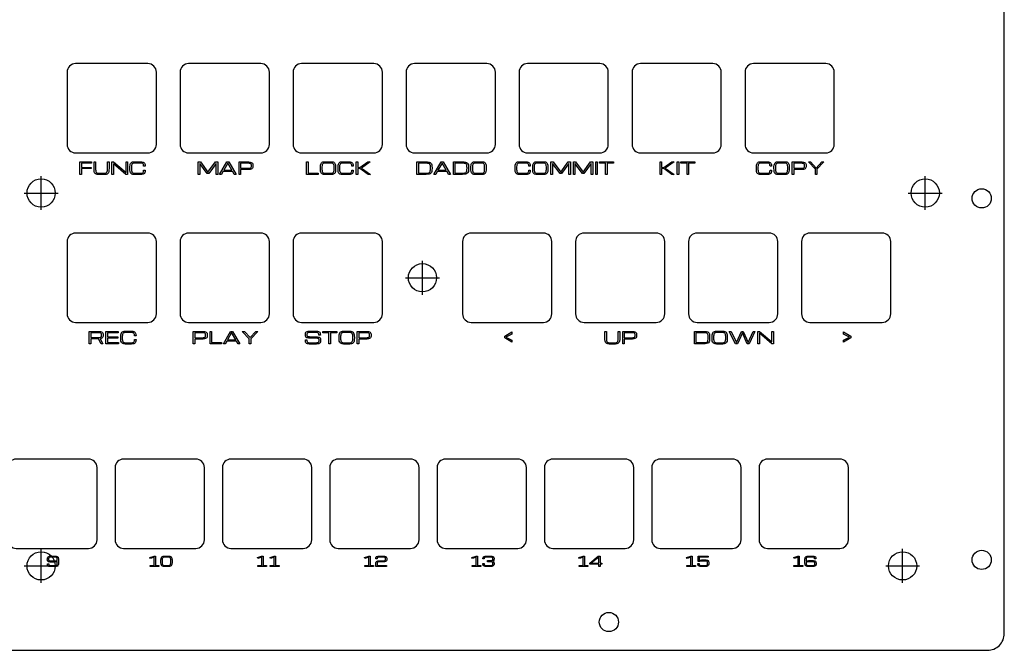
# Model space of a CAD drawing. Header units: millimetres. Extents: x 0 to 356, y 0 to 232.
# Tile 2 of 3: x 182 to 356, y 0 to 112. Entities that reach past the tile are written whole.
import ezdxf

# ---------------------------------------------------------------- set-up
doc = ezdxf.new("R2010")
doc.units = ezdxf.units.MM
for name, color, linetype in [('INCISIONE', 5, 'Continuous'), ('PRIGIONIERI_M3', 3, 'Continuous'), ('SVASATI', 6, 'Continuous'), ('TAGLIO', 1, 'Continuous')]:
    doc.layers.add(name, color=color, linetype=linetype)

msp = doc.modelspace()

# ---------------------------------------------------------------- linework, layer by layer
at = {"layer": 'INCISIONE'}
for points in [[(192.36, 84.25), (192.36, 86.45), (194.43, 86.45), (194.43, 86.22), (192.64, 86.22), (192.64, 85.49), (194.35, 85.49), (194.35, 85.26), (192.64, 85.26), (192.64, 84.25), (192.36, 84.25)], [(195.93, 84.2), (195.63, 84.21), (195.4, 84.25), (195.21, 84.31), (195.07, 84.41), (194.97, 84.55), (194.91, 84.75), (194.88, 85), (194.86, 85.32), (194.86, 86.45), (195.14, 86.45), (195.14, 85.32), (195.14, 85.1), (195.16, 84.92), (195.18, 84.77), (195.22, 84.66), (195.28, 84.58), (195.36, 84.52), (195.46, 84.48), (195.58, 84.45), (195.74, 84.44), (195.93, 84.44), (196.45, 84.44), (196.64, 84.44), (196.79, 84.45), (196.92, 84.48), (197.02, 84.52), (197.1, 84.58), (197.15, 84.66), (197.19, 84.77), (197.22, 84.92), (197.23, 85.1), (197.24, 85.32), (197.24, 86.45), (197.51, 86.45), (197.51, 85.32), (197.5, 85), (197.46, 84.75), (197.4, 84.55), (197.3, 84.41), (197.16, 84.31), (196.98, 84.25), (196.74, 84.21), (196.45, 84.2), (195.93, 84.2)], [(198.02, 84.25), (198.02, 86.45), (198.31, 86.45), (200.52, 84.59), (200.52, 84.59), (200.52, 86.45), (200.79, 86.45), (200.79, 84.25), (200.51, 84.25), (198.3, 86.12), (198.3, 86.12), (198.3, 84.25), (198.02, 84.25)], [(201.21, 85.32), (201.21, 85.38), (201.22, 85.65), (201.24, 85.87), (201.28, 86.05), (201.34, 86.19), (201.42, 86.3), (201.53, 86.38), (201.67, 86.44), (201.84, 86.47), (202.04, 86.49), (202.28, 86.49), (202.85, 86.49), (203.13, 86.49), (203.35, 86.47), (203.53, 86.42), (203.68, 86.36), (203.79, 86.25), (203.86, 86.11), (203.9, 85.93), (203.91, 85.69), (203.64, 85.69), (203.63, 85.88), (203.6, 86.01), (203.55, 86.11), (203.48, 86.18), (203.37, 86.22), (203.24, 86.24), (203.07, 86.25), (202.85, 86.26), (202.28, 86.26), (202.09, 86.25), (201.93, 86.24), (201.8, 86.22), (201.7, 86.19), (201.63, 86.13), (201.57, 86.05), (201.53, 85.94), (201.5, 85.79), (201.49, 85.61), (201.49, 85.38), (201.49, 85.32), (201.49, 85.1), (201.5, 84.92), (201.53, 84.77), (201.57, 84.66), (201.63, 84.58), (201.7, 84.52), (201.8, 84.48), (201.93, 84.45), (202.09, 84.44), (202.28, 84.44), (202.85, 84.44), (203.07, 84.44), (203.24, 84.45), (203.37, 84.47), (203.48, 84.51), (203.55, 84.57), (203.6, 84.67), (203.63, 84.81), (203.64, 84.99), (203.91, 84.99), (203.9, 84.75), (203.86, 84.57), (203.79, 84.43), (203.68, 84.33), (203.53, 84.27), (203.35, 84.23), (203.13, 84.21), (202.85, 84.2), (202.28, 84.2), (201.98, 84.21), (201.75, 84.25), (201.56, 84.31), (201.42, 84.41), (201.32, 84.55), (201.26, 84.75), (201.22, 85), (201.21, 85.32)], [(213.29, 84.25), (213.29, 86.45), (213.7, 86.45), (215.03, 84.65), (216.34, 86.45), (216.75, 86.45), (216.75, 84.25), (216.48, 84.25), (216.48, 86.2), (215.16, 84.39), (214.91, 84.39), (213.57, 86.2), (213.57, 84.25), (213.29, 84.25)], [(217.08, 84.25), (218.36, 86.45), (218.73, 86.45), (220.01, 84.25), (219.69, 84.25), (219.42, 84.75), (217.67, 84.75), (217.4, 84.25), (217.08, 84.25)], [(217.81, 84.98), (219.28, 84.98), (218.54, 86.26), (217.81, 84.98)], [(220.53, 84.25), (220.53, 86.45), (222, 86.45), (222.29, 86.44), (222.52, 86.42), (222.69, 86.37), (222.82, 86.31), (222.9, 86.22), (222.95, 86.11), (222.98, 85.97), (222.99, 85.8), (222.99, 85.74), (222.98, 85.58), (222.95, 85.44), (222.9, 85.33), (222.81, 85.24), (222.68, 85.18), (222.51, 85.13), (222.28, 85.1), (221.99, 85.1), (220.8, 85.1), (220.8, 84.25), (220.53, 84.25)], [(222.72, 85.8), (222.71, 85.92), (222.69, 86.02), (222.65, 86.09), (222.59, 86.14), (222.49, 86.18), (222.36, 86.2), (222.18, 86.21), (221.95, 86.21), (220.8, 86.21), (220.8, 85.33), (221.95, 85.33), (222.18, 85.34), (222.36, 85.35), (222.49, 85.37), (222.59, 85.41), (222.65, 85.46), (222.69, 85.53), (222.71, 85.63), (222.72, 85.74), (222.72, 85.8)], [(232.49, 84.25), (232.49, 86.45), (232.77, 86.45), (232.77, 84.48), (234.51, 84.48), (234.51, 84.25), (232.49, 84.25)], [(235.99, 84.2), (235.7, 84.21), (235.46, 84.25), (235.28, 84.31), (235.14, 84.41), (235.04, 84.55), (234.97, 84.75), (234.94, 85), (234.93, 85.32), (234.93, 85.38), (234.93, 85.65), (234.96, 85.87), (234.99, 86.05), (235.05, 86.19), (235.14, 86.3), (235.25, 86.38), (235.38, 86.44), (235.55, 86.47), (235.75, 86.49), (235.99, 86.49), (236.57, 86.49), (236.81, 86.49), (237.01, 86.47), (237.18, 86.44), (237.31, 86.38), (237.42, 86.3), (237.51, 86.19), (237.56, 86.05), (237.6, 85.87), (237.63, 85.65), (237.63, 85.38), (237.63, 85.32), (237.62, 85), (237.59, 84.75), (237.52, 84.55), (237.42, 84.41), (237.28, 84.31), (237.1, 84.25), (236.86, 84.21), (236.57, 84.2), (235.99, 84.2)], [(235.99, 84.44), (236.57, 84.44), (236.76, 84.44), (236.91, 84.45), (237.04, 84.48), (237.14, 84.52), (237.22, 84.58), (237.28, 84.66), (237.32, 84.77), (237.34, 84.92), (237.35, 85.1), (237.36, 85.32), (237.36, 85.38), (237.35, 85.61), (237.34, 85.79), (237.32, 85.94), (237.28, 86.05), (237.22, 86.13), (237.14, 86.19), (237.04, 86.22), (236.91, 86.24), (236.76, 86.25), (236.57, 86.26), (235.99, 86.26), (235.8, 86.25), (235.65, 86.24), (235.52, 86.22), (235.42, 86.19), (235.34, 86.13), (235.28, 86.05), (235.24, 85.94), (235.22, 85.79), (235.21, 85.61), (235.2, 85.38), (235.2, 85.32), (235.21, 85.1), (235.22, 84.92), (235.24, 84.77), (235.28, 84.66), (235.34, 84.58), (235.42, 84.52), (235.52, 84.48), (235.65, 84.45), (235.8, 84.44), (235.99, 84.44)], [(238.05, 85.32), (238.05, 85.38), (238.06, 85.65), (238.08, 85.87), (238.12, 86.05), (238.18, 86.19), (238.26, 86.3), (238.37, 86.38), (238.51, 86.44), (238.67, 86.47), (238.88, 86.49), (239.11, 86.49), (239.69, 86.49), (239.96, 86.49), (240.19, 86.47), (240.37, 86.42), (240.52, 86.36), (240.62, 86.25), (240.7, 86.11), (240.74, 85.93), (240.75, 85.69), (240.48, 85.69), (240.47, 85.88), (240.44, 86.01), (240.39, 86.11), (240.31, 86.18), (240.21, 86.22), (240.07, 86.24), (239.9, 86.25), (239.69, 86.26), (239.11, 86.26), (238.93, 86.25), (238.77, 86.24), (238.64, 86.22), (238.54, 86.19), (238.46, 86.13), (238.41, 86.05), (238.37, 85.94), (238.34, 85.79), (238.33, 85.61), (238.33, 85.38), (238.33, 85.32), (238.33, 85.1), (238.34, 84.92), (238.37, 84.77), (238.41, 84.66), (238.46, 84.58), (238.54, 84.52), (238.64, 84.48), (238.77, 84.45), (238.93, 84.44), (239.11, 84.44), (239.69, 84.44), (239.9, 84.44), (240.07, 84.45), (240.21, 84.47), (240.31, 84.51), (240.39, 84.57), (240.44, 84.67), (240.47, 84.81), (240.48, 84.99), (240.75, 84.99), (240.74, 84.75), (240.7, 84.57), (240.62, 84.43), (240.52, 84.33), (240.37, 84.27), (240.19, 84.23), (239.96, 84.21), (239.69, 84.2), (239.11, 84.2), (238.82, 84.21), (238.59, 84.25), (238.4, 84.31), (238.26, 84.41), (238.16, 84.55), (238.1, 84.75), (238.06, 85), (238.05, 85.32)], [(241.26, 84.25), (241.26, 86.45), (241.54, 86.45), (241.54, 85.49), (241.9, 85.49), (243.32, 86.45), (243.74, 86.45), (242.18, 85.37), (243.78, 84.25), (243.37, 84.25), (241.9, 85.26), (241.54, 85.26), (241.54, 84.25), (241.26, 84.25)], [(251.99, 84.25), (251.99, 86.45), (253.63, 86.45), (253.92, 86.44), (254.16, 86.41), (254.34, 86.35), (254.48, 86.26), (254.58, 86.12), (254.64, 85.94), (254.68, 85.69), (254.69, 85.38), (254.69, 85.32), (254.68, 85.01), (254.64, 84.77), (254.58, 84.58), (254.48, 84.45), (254.34, 84.35), (254.16, 84.29), (253.92, 84.26), (253.63, 84.25), (251.99, 84.25)], [(252.27, 84.49), (253.63, 84.49), (253.86, 84.49), (254.04, 84.51), (254.18, 84.55), (254.28, 84.62), (254.35, 84.72), (254.39, 84.87), (254.41, 85.06), (254.42, 85.32), (254.42, 85.38), (254.41, 85.59), (254.4, 85.77), (254.37, 85.91), (254.33, 86.01), (254.28, 86.09), (254.2, 86.15), (254.1, 86.18), (253.97, 86.2), (253.82, 86.21), (253.63, 86.21), (252.27, 86.21), (252.27, 84.49)], [(255.02, 84.25), (256.3, 86.45), (256.67, 86.45), (257.95, 84.25), (257.63, 84.25), (257.35, 84.75), (255.61, 84.75), (255.34, 84.25), (255.02, 84.25)], [(255.75, 84.98), (257.22, 84.98), (256.48, 86.26), (255.75, 84.98)], [(258.47, 84.25), (258.47, 86.45), (260.1, 86.45), (260.39, 86.44), (260.63, 86.41), (260.81, 86.35), (260.95, 86.26), (261.05, 86.12), (261.12, 85.94), (261.15, 85.69), (261.16, 85.38), (261.16, 85.32), (261.15, 85.01), (261.12, 84.77), (261.05, 84.58), (260.95, 84.45), (260.81, 84.35), (260.63, 84.29), (260.39, 84.26), (260.1, 84.25), (258.47, 84.25)], [(258.74, 84.49), (260.1, 84.49), (260.33, 84.49), (260.51, 84.51), (260.65, 84.55), (260.75, 84.62), (260.82, 84.72), (260.86, 84.87), (260.88, 85.06), (260.89, 85.32), (260.89, 85.38), (260.88, 85.59), (260.87, 85.77), (260.85, 85.91), (260.81, 86.01), (260.75, 86.09), (260.67, 86.15), (260.57, 86.18), (260.44, 86.2), (260.29, 86.21), (260.1, 86.21), (258.74, 86.21), (258.74, 84.49)], [(262.65, 84.2), (262.35, 84.21), (262.12, 84.25), (261.93, 84.31), (261.79, 84.41), (261.69, 84.55), (261.63, 84.75), (261.59, 85), (261.58, 85.32), (261.58, 85.38), (261.59, 85.65), (261.61, 85.87), (261.65, 86.05), (261.71, 86.19), (261.79, 86.3), (261.9, 86.38), (262.04, 86.44), (262.2, 86.47), (262.41, 86.49), (262.65, 86.49), (263.22, 86.49), (263.46, 86.49), (263.66, 86.47), (263.83, 86.44), (263.97, 86.38), (264.08, 86.3), (264.16, 86.19), (264.22, 86.05), (264.26, 85.87), (264.28, 85.65), (264.29, 85.38), (264.29, 85.32), (264.28, 85), (264.24, 84.75), (264.18, 84.55), (264.08, 84.41), (263.94, 84.31), (263.75, 84.25), (263.52, 84.21), (263.22, 84.2), (262.65, 84.2)], [(262.65, 84.44), (263.22, 84.44), (263.41, 84.44), (263.57, 84.45), (263.7, 84.48), (263.8, 84.52), (263.87, 84.58), (263.93, 84.66), (263.97, 84.77), (263.99, 84.92), (264.01, 85.1), (264.01, 85.32), (264.01, 85.38), (264.01, 85.61), (263.99, 85.79), (263.97, 85.94), (263.93, 86.05), (263.87, 86.13), (263.8, 86.19), (263.7, 86.22), (263.57, 86.24), (263.41, 86.25), (263.22, 86.26), (262.65, 86.26), (262.46, 86.25), (262.3, 86.24), (262.17, 86.22), (262.07, 86.19), (261.99, 86.13), (261.94, 86.05), (261.9, 85.94), (261.87, 85.79), (261.86, 85.61), (261.86, 85.38), (261.86, 85.32), (261.86, 85.1), (261.87, 84.92), (261.9, 84.77), (261.94, 84.66), (261.99, 84.58), (262.07, 84.52), (262.17, 84.48), (262.3, 84.45), (262.46, 84.44), (262.65, 84.44)], [(269.39, 85.32), (269.39, 85.38), (269.4, 85.65), (269.42, 85.87), (269.46, 86.05), (269.52, 86.19), (269.6, 86.3), (269.71, 86.38), (269.84, 86.44), (270.01, 86.47), (270.21, 86.49), (270.45, 86.49), (271.03, 86.49), (271.3, 86.49), (271.53, 86.47), (271.71, 86.42), (271.85, 86.36), (271.96, 86.25), (272.03, 86.11), (272.08, 85.93), (272.09, 85.69), (271.82, 85.69), (271.81, 85.88), (271.78, 86.01), (271.73, 86.11), (271.65, 86.18), (271.55, 86.22), (271.41, 86.24), (271.24, 86.25), (271.03, 86.26), (270.45, 86.26), (270.26, 86.25), (270.11, 86.24), (269.98, 86.22), (269.88, 86.19), (269.8, 86.13), (269.74, 86.05), (269.71, 85.94), (269.68, 85.79), (269.67, 85.61), (269.66, 85.38), (269.66, 85.32), (269.67, 85.1), (269.68, 84.92), (269.71, 84.77), (269.74, 84.66), (269.8, 84.58), (269.88, 84.52), (269.98, 84.48), (270.11, 84.45), (270.26, 84.44), (270.45, 84.44), (271.03, 84.44), (271.24, 84.44), (271.41, 84.45), (271.55, 84.47), (271.65, 84.51), (271.73, 84.57), (271.78, 84.67), (271.81, 84.81), (271.82, 84.99), (272.09, 84.99), (272.08, 84.75), (272.03, 84.57), (271.96, 84.43), (271.85, 84.33), (271.71, 84.27), (271.53, 84.23), (271.3, 84.21), (271.03, 84.2), (270.45, 84.2), (270.16, 84.21), (269.92, 84.25), (269.74, 84.31), (269.6, 84.41), (269.5, 84.55), (269.43, 84.75), (269.4, 85), (269.39, 85.32)], [(273.57, 84.2), (273.28, 84.21), (273.04, 84.25), (272.86, 84.31), (272.72, 84.41), (272.62, 84.55), (272.55, 84.75), (272.52, 85), (272.51, 85.32), (272.51, 85.38), (272.52, 85.65), (272.54, 85.87), (272.58, 86.05), (272.64, 86.19), (272.72, 86.3), (272.83, 86.38), (272.96, 86.44), (273.13, 86.47), (273.33, 86.49), (273.57, 86.49), (274.15, 86.49), (274.39, 86.49), (274.59, 86.47), (274.76, 86.44), (274.9, 86.38), (275, 86.3), (275.09, 86.19), (275.15, 86.05), (275.18, 85.87), (275.21, 85.65), (275.21, 85.38), (275.21, 85.32), (275.2, 85), (275.17, 84.75), (275.1, 84.55), (275, 84.41), (274.86, 84.31), (274.68, 84.25), (274.44, 84.21), (274.15, 84.2), (273.57, 84.2)], [(273.57, 84.44), (274.15, 84.44), (274.34, 84.44), (274.49, 84.45), (274.62, 84.48), (274.72, 84.52), (274.8, 84.58), (274.86, 84.66), (274.9, 84.77), (274.92, 84.92), (274.93, 85.1), (274.94, 85.32), (274.94, 85.38), (274.93, 85.61), (274.92, 85.79), (274.9, 85.94), (274.86, 86.05), (274.8, 86.13), (274.72, 86.19), (274.62, 86.22), (274.49, 86.24), (274.34, 86.25), (274.15, 86.26), (273.57, 86.26), (273.38, 86.25), (273.23, 86.24), (273.1, 86.22), (273, 86.19), (272.92, 86.13), (272.86, 86.05), (272.82, 85.94), (272.8, 85.79), (272.79, 85.61), (272.78, 85.38), (272.78, 85.32), (272.79, 85.1), (272.8, 84.92), (272.82, 84.77), (272.86, 84.66), (272.92, 84.58), (273, 84.52), (273.1, 84.48), (273.23, 84.45), (273.38, 84.44), (273.57, 84.44)], [(275.73, 84.25), (275.73, 86.45), (276.14, 86.45), (277.47, 84.65), (278.78, 86.45), (279.19, 86.45), (279.19, 84.25), (278.91, 84.25), (278.91, 86.2), (277.6, 84.39), (277.35, 84.39), (276, 86.2), (276, 84.25), (275.73, 84.25)], [(279.71, 84.25), (279.71, 86.45), (280.11, 86.45), (281.45, 84.65), (282.76, 86.45), (283.17, 86.45), (283.17, 84.25), (282.89, 84.25), (282.89, 86.2), (281.58, 84.39), (281.33, 84.39), (279.98, 86.2), (279.98, 84.25), (279.71, 84.25)], [(283.68, 84.25), (283.68, 86.45), (283.95, 86.45), (283.95, 84.25), (283.68, 84.25)], [(285.42, 84.25), (285.42, 86.22), (284.32, 86.22), (284.32, 86.45), (286.79, 86.45), (286.79, 86.22), (285.69, 86.22), (285.69, 84.25), (285.42, 84.25)], [(295.06, 84.25), (295.06, 86.45), (295.34, 86.45), (295.34, 85.49), (295.7, 85.49), (297.13, 86.45), (297.54, 86.45), (295.98, 85.37), (297.58, 84.25), (297.17, 84.25), (295.7, 85.26), (295.34, 85.26), (295.34, 84.25), (295.06, 84.25)], [(298.09, 84.25), (298.09, 86.45), (298.37, 86.45), (298.37, 84.25), (298.09, 84.25)], [(299.84, 84.25), (299.84, 86.22), (298.74, 86.22), (298.74, 86.45), (301.21, 86.45), (301.21, 86.22), (300.11, 86.22), (300.11, 84.25), (299.84, 84.25)], [(312.11, 85.32), (312.11, 85.38), (312.11, 85.65), (312.13, 85.87), (312.17, 86.05), (312.23, 86.19), (312.32, 86.3), (312.42, 86.38), (312.56, 86.44), (312.73, 86.47), (312.93, 86.49), (313.17, 86.49), (313.75, 86.49), (314.02, 86.49), (314.24, 86.47), (314.43, 86.42), (314.57, 86.36), (314.68, 86.25), (314.75, 86.11), (314.79, 85.93), (314.81, 85.69), (314.53, 85.69), (314.52, 85.88), (314.49, 86.01), (314.44, 86.11), (314.37, 86.18), (314.27, 86.22), (314.13, 86.24), (313.96, 86.25), (313.75, 86.26), (313.17, 86.26), (312.98, 86.25), (312.82, 86.24), (312.7, 86.22), (312.6, 86.19), (312.52, 86.13), (312.46, 86.05), (312.42, 85.94), (312.4, 85.79), (312.38, 85.61), (312.38, 85.38), (312.38, 85.32), (312.38, 85.1), (312.4, 84.92), (312.42, 84.77), (312.46, 84.66), (312.52, 84.58), (312.6, 84.52), (312.7, 84.48), (312.82, 84.45), (312.98, 84.44), (313.17, 84.44), (313.75, 84.44), (313.96, 84.44), (314.13, 84.45), (314.27, 84.47), (314.37, 84.51), (314.44, 84.57), (314.49, 84.67), (314.52, 84.81), (314.53, 84.99), (314.81, 84.99), (314.79, 84.75), (314.75, 84.57), (314.68, 84.43), (314.57, 84.33), (314.43, 84.27), (314.24, 84.23), (314.02, 84.21), (313.75, 84.2), (313.17, 84.2), (312.88, 84.21), (312.64, 84.25), (312.46, 84.31), (312.32, 84.41), (312.22, 84.55), (312.15, 84.75), (312.12, 85), (312.11, 85.32)], [(316.29, 84.2), (316, 84.21), (315.76, 84.25), (315.57, 84.31), (315.43, 84.41), (315.34, 84.55), (315.27, 84.75), (315.24, 85), (315.23, 85.32), (315.23, 85.38), (315.23, 85.65), (315.25, 85.87), (315.29, 86.05), (315.35, 86.19), (315.44, 86.3), (315.54, 86.38), (315.68, 86.44), (315.85, 86.47), (316.05, 86.49), (316.29, 86.49), (316.87, 86.49), (317.11, 86.49), (317.31, 86.47), (317.48, 86.44), (317.61, 86.38), (317.72, 86.3), (317.8, 86.19), (317.86, 86.05), (317.9, 85.87), (317.92, 85.65), (317.93, 85.38), (317.93, 85.32), (317.92, 85), (317.88, 84.75), (317.82, 84.55), (317.72, 84.41), (317.58, 84.31), (317.4, 84.25), (317.16, 84.21), (316.87, 84.2), (316.29, 84.2)], [(316.29, 84.44), (316.87, 84.44), (317.06, 84.44), (317.21, 84.45), (317.34, 84.48), (317.44, 84.52), (317.52, 84.58), (317.57, 84.66), (317.61, 84.77), (317.64, 84.92), (317.65, 85.1), (317.66, 85.32), (317.66, 85.38), (317.65, 85.61), (317.64, 85.79), (317.61, 85.94), (317.57, 86.05), (317.52, 86.13), (317.44, 86.19), (317.34, 86.22), (317.21, 86.24), (317.06, 86.25), (316.87, 86.26), (316.29, 86.26), (316.1, 86.25), (315.94, 86.24), (315.82, 86.22), (315.72, 86.19), (315.64, 86.13), (315.58, 86.05), (315.54, 85.94), (315.52, 85.79), (315.5, 85.61), (315.5, 85.38), (315.5, 85.32), (315.5, 85.1), (315.52, 84.92), (315.54, 84.77), (315.58, 84.66), (315.64, 84.58), (315.72, 84.52), (315.82, 84.48), (315.94, 84.45), (316.1, 84.44), (316.29, 84.44)], [(318.45, 84.25), (318.45, 86.45), (319.92, 86.45), (320.21, 86.44), (320.44, 86.42), (320.61, 86.37), (320.74, 86.31), (320.82, 86.22), (320.87, 86.11), (320.9, 85.97), (320.91, 85.8), (320.91, 85.74), (320.9, 85.58), (320.87, 85.44), (320.82, 85.33), (320.73, 85.24), (320.6, 85.18), (320.43, 85.13), (320.2, 85.1), (319.91, 85.1), (318.72, 85.1), (318.72, 84.25), (318.45, 84.25)], [(320.63, 85.8), (320.63, 85.92), (320.61, 86.02), (320.57, 86.09), (320.51, 86.14), (320.41, 86.18), (320.27, 86.2), (320.1, 86.21), (319.87, 86.21), (318.72, 86.21), (318.72, 85.33), (319.87, 85.33), (320.1, 85.34), (320.27, 85.35), (320.41, 85.37), (320.51, 85.41), (320.57, 85.46), (320.61, 85.53), (320.63, 85.63), (320.63, 85.74), (320.63, 85.8)], [(322.57, 84.25), (322.57, 85.16), (321.33, 86.45), (321.69, 86.45), (322.7, 85.37), (323.71, 86.45), (324.08, 86.45), (322.84, 85.16), (322.84, 84.25), (322.57, 84.25)], [(193.99, 56.45), (195.47, 56.45), (195.76, 56.44), (195.99, 56.42), (196.16, 56.38), (196.28, 56.32), (196.37, 56.24), (196.42, 56.13), (196.45, 55.99), (196.46, 55.82), (196.46, 55.76), (196.45, 55.6), (196.42, 55.47), (196.36, 55.36), (196.26, 55.27), (196.12, 55.2), (195.92, 55.16), (196.39, 54.25), (196.12, 54.25), (195.65, 55.14), (195.62, 55.14), (195.59, 55.14), (195.53, 55.14), (194.27, 55.14), (194.27, 54.25), (193.99, 54.25), (193.99, 56.45)], [(194.27, 55.38), (195.49, 55.38), (195.7, 55.38), (195.87, 55.39), (195.99, 55.41), (196.08, 55.45), (196.13, 55.5), (196.16, 55.57), (196.18, 55.65), (196.18, 55.76), (196.18, 55.82), (196.18, 55.94), (196.16, 56.04), (196.12, 56.1), (196.05, 56.15), (195.96, 56.18), (195.82, 56.2), (195.64, 56.21), (195.41, 56.21), (194.27, 56.21), (194.27, 55.38)], [(196.97, 54.25), (196.97, 56.45), (199.13, 56.45), (199.13, 56.22), (197.24, 56.22), (197.24, 55.49), (199.05, 55.49), (199.05, 55.26), (197.24, 55.26), (197.24, 54.48), (199.17, 54.48), (199.17, 54.25), (196.97, 54.25)], [(199.59, 55.32), (199.59, 55.38), (199.59, 55.65), (199.61, 55.87), (199.65, 56.05), (199.71, 56.19), (199.8, 56.3), (199.9, 56.38), (200.04, 56.44), (200.21, 56.47), (200.41, 56.49), (200.65, 56.49), (201.23, 56.49), (201.5, 56.49), (201.72, 56.47), (201.91, 56.42), (202.05, 56.36), (202.16, 56.25), (202.23, 56.11), (202.27, 55.93), (202.29, 55.69), (202.01, 55.69), (202, 55.88), (201.97, 56.01), (201.92, 56.11), (201.85, 56.18), (201.75, 56.22), (201.61, 56.24), (201.44, 56.25), (201.23, 56.26), (200.65, 56.26), (200.46, 56.25), (200.3, 56.24), (200.18, 56.22), (200.08, 56.19), (200, 56.13), (199.94, 56.05), (199.9, 55.94), (199.88, 55.79), (199.86, 55.61), (199.86, 55.38), (199.86, 55.32), (199.86, 55.1), (199.88, 54.92), (199.9, 54.77), (199.94, 54.66), (200, 54.58), (200.08, 54.52), (200.18, 54.48), (200.3, 54.45), (200.46, 54.44), (200.65, 54.44), (201.23, 54.44), (201.44, 54.44), (201.61, 54.45), (201.75, 54.47), (201.85, 54.51), (201.92, 54.57), (201.97, 54.67), (202, 54.81), (202.01, 54.99), (202.29, 54.99), (202.27, 54.75), (202.23, 54.57), (202.16, 54.43), (202.05, 54.33), (201.91, 54.27), (201.72, 54.23), (201.5, 54.21), (201.23, 54.2), (200.65, 54.2), (200.36, 54.21), (200.12, 54.25), (199.93, 54.31), (199.8, 54.41), (199.7, 54.55), (199.63, 54.75), (199.6, 55), (199.59, 55.32)], [(212.43, 54.25), (212.43, 56.45), (213.9, 56.45), (214.19, 56.44), (214.42, 56.42), (214.6, 56.37), (214.72, 56.31), (214.81, 56.22), (214.86, 56.11), (214.89, 55.97), (214.9, 55.8), (214.9, 55.74), (214.89, 55.58), (214.86, 55.44), (214.8, 55.33), (214.72, 55.24), (214.59, 55.18), (214.41, 55.13), (214.19, 55.1), (213.9, 55.1), (212.71, 55.1), (212.71, 54.25), (212.43, 54.25)], [(214.62, 55.8), (214.61, 55.92), (214.59, 56.02), (214.56, 56.09), (214.49, 56.14), (214.39, 56.18), (214.26, 56.2), (214.08, 56.21), (213.85, 56.21), (212.71, 56.21), (212.71, 55.33), (213.85, 55.33), (214.08, 55.34), (214.26, 55.35), (214.39, 55.37), (214.49, 55.41), (214.56, 55.46), (214.59, 55.53), (214.61, 55.63), (214.62, 55.74), (214.62, 55.8)], [(215.4, 54.25), (215.4, 56.45), (215.68, 56.45), (215.68, 54.48), (217.42, 54.48), (217.42, 54.25), (215.4, 54.25)], [(217.75, 54.25), (219.03, 56.45), (219.4, 56.45), (220.68, 54.25), (220.36, 54.25), (220.09, 54.75), (218.34, 54.75), (218.07, 54.25), (217.75, 54.25)], [(218.48, 54.98), (219.95, 54.98), (219.21, 56.26), (218.48, 54.98)], [(222.34, 54.25), (222.34, 55.16), (221.1, 56.45), (221.47, 56.45), (222.47, 55.37), (223.48, 56.45), (223.85, 56.45), (222.61, 55.16), (222.61, 54.25), (222.34, 54.25)], [(234.7, 54.88), (234.69, 55), (234.68, 55.08), (234.64, 55.15), (234.59, 55.19), (234.5, 55.22), (234.37, 55.24), (234.19, 55.25), (233.97, 55.25), (233.17, 55.27), (232.9, 55.28), (232.69, 55.3), (232.54, 55.34), (232.42, 55.4), (232.35, 55.48), (232.3, 55.58), (232.28, 55.71), (232.27, 55.87), (232.28, 56.04), (232.31, 56.18), (232.37, 56.29), (232.47, 56.37), (232.6, 56.43), (232.78, 56.47), (233.01, 56.49), (233.31, 56.49), (233.92, 56.49), (234.19, 56.49), (234.41, 56.48), (234.58, 56.44), (234.72, 56.39), (234.81, 56.3), (234.88, 56.18), (234.92, 56.01), (234.93, 55.79), (234.65, 55.79), (234.65, 55.96), (234.62, 56.08), (234.57, 56.16), (234.5, 56.21), (234.4, 56.24), (234.27, 56.25), (234.11, 56.26), (233.92, 56.26), (233.32, 56.26), (233.09, 56.25), (232.91, 56.25), (232.78, 56.23), (232.68, 56.2), (232.61, 56.15), (232.57, 56.09), (232.55, 55.99), (232.55, 55.87), (232.55, 55.77), (232.56, 55.68), (232.59, 55.62), (232.65, 55.58), (232.73, 55.55), (232.85, 55.53), (233.01, 55.52), (233.22, 55.51), (234.07, 55.5), (234.34, 55.49), (234.55, 55.46), (234.71, 55.42), (234.82, 55.36), (234.9, 55.28), (234.94, 55.18), (234.96, 55.05), (234.97, 54.88), (234.96, 54.71), (234.94, 54.56), (234.88, 54.44), (234.79, 54.35), (234.67, 54.28), (234.49, 54.24), (234.26, 54.21), (233.97, 54.2), (233.3, 54.2), (233.03, 54.21), (232.81, 54.23), (232.63, 54.27), (232.49, 54.33), (232.39, 54.43), (232.32, 54.56), (232.28, 54.75), (232.27, 54.98), (232.55, 54.98), (232.55, 54.8), (232.58, 54.66), (232.62, 54.57), (232.69, 54.51), (232.79, 54.47), (232.92, 54.45), (233.09, 54.44), (233.3, 54.44), (233.96, 54.44), (234.19, 54.44), (234.36, 54.46), (234.49, 54.48), (234.58, 54.52), (234.64, 54.58), (234.68, 54.65), (234.69, 54.75), (234.7, 54.88)], [(236.44, 54.25), (236.44, 56.22), (235.34, 56.22), (235.34, 56.45), (237.82, 56.45), (237.82, 56.22), (236.72, 56.22), (236.72, 54.25), (236.44, 54.25)], [(239.3, 54.2), (239.01, 54.21), (238.77, 54.25), (238.58, 54.31), (238.44, 54.41), (238.35, 54.55), (238.28, 54.75), (238.25, 55), (238.23, 55.32), (238.23, 55.38), (238.24, 55.65), (238.26, 55.87), (238.3, 56.05), (238.36, 56.19), (238.44, 56.3), (238.55, 56.38), (238.69, 56.44), (238.86, 56.47), (239.06, 56.49), (239.3, 56.49), (239.88, 56.49), (240.12, 56.49), (240.32, 56.47), (240.49, 56.44), (240.62, 56.38), (240.73, 56.3), (240.81, 56.19), (240.87, 56.05), (240.91, 55.87), (240.93, 55.65), (240.94, 55.38), (240.94, 55.32), (240.93, 55), (240.89, 54.75), (240.83, 54.55), (240.73, 54.41), (240.59, 54.31), (240.41, 54.25), (240.17, 54.21), (239.88, 54.2), (239.3, 54.2)], [(239.3, 54.44), (239.88, 54.44), (240.06, 54.44), (240.22, 54.45), (240.35, 54.48), (240.45, 54.52), (240.53, 54.58), (240.58, 54.66), (240.62, 54.77), (240.65, 54.92), (240.66, 55.1), (240.67, 55.32), (240.67, 55.38), (240.66, 55.61), (240.65, 55.79), (240.62, 55.94), (240.58, 56.05), (240.53, 56.13), (240.45, 56.19), (240.35, 56.22), (240.22, 56.24), (240.06, 56.25), (239.88, 56.26), (239.3, 56.26), (239.11, 56.25), (238.95, 56.24), (238.83, 56.22), (238.73, 56.19), (238.65, 56.13), (238.59, 56.05), (238.55, 55.94), (238.53, 55.79), (238.51, 55.61), (238.51, 55.38), (238.51, 55.32), (238.51, 55.1), (238.53, 54.92), (238.55, 54.77), (238.59, 54.66), (238.65, 54.58), (238.73, 54.52), (238.83, 54.48), (238.95, 54.45), (239.11, 54.44), (239.3, 54.44)], [(241.46, 54.25), (241.46, 56.45), (242.93, 56.45), (243.22, 56.44), (243.45, 56.42), (243.62, 56.37), (243.75, 56.31), (243.83, 56.22), (243.88, 56.11), (243.91, 55.97), (243.92, 55.8), (243.92, 55.74), (243.91, 55.58), (243.88, 55.44), (243.83, 55.33), (243.74, 55.24), (243.61, 55.18), (243.44, 55.13), (243.21, 55.1), (242.92, 55.1), (241.73, 55.1), (241.73, 54.25), (241.46, 54.25)], [(243.64, 55.8), (243.64, 55.92), (243.62, 56.02), (243.58, 56.09), (243.52, 56.14), (243.42, 56.18), (243.28, 56.2), (243.11, 56.21), (242.87, 56.21), (241.73, 56.21), (241.73, 55.33), (242.87, 55.33), (243.11, 55.34), (243.28, 55.35), (243.42, 55.37), (243.52, 55.41), (243.58, 55.46), (243.62, 55.53), (243.64, 55.63), (243.64, 55.74), (243.64, 55.8)], [(268.82, 54.52), (267.57, 55.3), (267.57, 55.58), (268.82, 56.36), (268.82, 55.99), (267.77, 55.44), (268.82, 54.89), (268.82, 54.52)], [(286.35, 54.2), (286.06, 54.21), (285.82, 54.25), (285.63, 54.31), (285.49, 54.41), (285.39, 54.55), (285.33, 54.75), (285.3, 55), (285.28, 55.32), (285.28, 56.45), (285.56, 56.45), (285.56, 55.32), (285.56, 55.1), (285.58, 54.92), (285.6, 54.77), (285.64, 54.66), (285.7, 54.58), (285.78, 54.52), (285.88, 54.48), (286, 54.45), (286.16, 54.44), (286.35, 54.44), (286.87, 54.44), (287.06, 54.44), (287.21, 54.45), (287.34, 54.48), (287.44, 54.52), (287.52, 54.58), (287.57, 54.66), (287.61, 54.77), (287.64, 54.92), (287.65, 55.1), (287.66, 55.32), (287.66, 56.45), (287.93, 56.45), (287.93, 55.32), (287.92, 55), (287.88, 54.75), (287.82, 54.55), (287.72, 54.41), (287.58, 54.31), (287.4, 54.25), (287.16, 54.21), (286.87, 54.2), (286.35, 54.2)], [(288.45, 54.25), (288.45, 56.45), (289.92, 56.45), (290.21, 56.44), (290.44, 56.42), (290.61, 56.37), (290.74, 56.31), (290.82, 56.22), (290.87, 56.11), (290.9, 55.97), (290.91, 55.8), (290.91, 55.74), (290.9, 55.58), (290.87, 55.44), (290.82, 55.33), (290.73, 55.24), (290.6, 55.18), (290.43, 55.13), (290.2, 55.1), (289.91, 55.1), (288.72, 55.1), (288.72, 54.25), (288.45, 54.25)], [(290.64, 55.8), (290.63, 55.92), (290.61, 56.02), (290.57, 56.09), (290.51, 56.14), (290.41, 56.18), (290.28, 56.2), (290.1, 56.21), (289.87, 56.21), (288.72, 56.21), (288.72, 55.33), (289.87, 55.33), (290.1, 55.34), (290.28, 55.35), (290.41, 55.37), (290.51, 55.41), (290.57, 55.46), (290.61, 55.53), (290.63, 55.63), (290.64, 55.74), (290.64, 55.8)], [(301.14, 54.25), (301.14, 56.45), (302.78, 56.45), (303.07, 56.44), (303.31, 56.41), (303.49, 56.35), (303.63, 56.26), (303.73, 56.12), (303.79, 55.94), (303.83, 55.69), (303.84, 55.38), (303.84, 55.32), (303.83, 55.01), (303.79, 54.77), (303.73, 54.58), (303.63, 54.45), (303.49, 54.35), (303.31, 54.29), (303.07, 54.26), (302.78, 54.25), (301.14, 54.25)], [(301.42, 54.49), (302.78, 54.49), (303.01, 54.49), (303.19, 54.51), (303.33, 54.55), (303.43, 54.62), (303.49, 54.72), (303.54, 54.87), (303.56, 55.06), (303.56, 55.32), (303.56, 55.38), (303.56, 55.59), (303.55, 55.77), (303.52, 55.91), (303.48, 56.01), (303.43, 56.09), (303.35, 56.15), (303.25, 56.18), (303.12, 56.2), (302.96, 56.21), (302.78, 56.21), (301.42, 56.21), (301.42, 54.49)], [(305.32, 54.2), (305.03, 54.21), (304.79, 54.25), (304.61, 54.31), (304.47, 54.41), (304.37, 54.55), (304.3, 54.75), (304.27, 55), (304.26, 55.32), (304.26, 55.38), (304.26, 55.65), (304.29, 55.87), (304.33, 56.05), (304.39, 56.19), (304.47, 56.3), (304.58, 56.38), (304.71, 56.44), (304.88, 56.47), (305.08, 56.49), (305.32, 56.49), (305.9, 56.49), (306.14, 56.49), (306.34, 56.47), (306.51, 56.44), (306.64, 56.38), (306.75, 56.3), (306.84, 56.19), (306.9, 56.05), (306.93, 55.87), (306.96, 55.65), (306.96, 55.38), (306.96, 55.32), (306.95, 55), (306.92, 54.75), (306.85, 54.55), (306.75, 54.41), (306.61, 54.31), (306.43, 54.25), (306.19, 54.21), (305.9, 54.2), (305.32, 54.2)], [(305.32, 54.44), (305.9, 54.44), (306.09, 54.44), (306.24, 54.45), (306.37, 54.48), (306.47, 54.52), (306.55, 54.58), (306.61, 54.66), (306.65, 54.77), (306.67, 54.92), (306.68, 55.1), (306.69, 55.32), (306.69, 55.38), (306.68, 55.61), (306.67, 55.79), (306.65, 55.94), (306.61, 56.05), (306.55, 56.13), (306.47, 56.19), (306.37, 56.22), (306.24, 56.24), (306.09, 56.25), (305.9, 56.26), (305.32, 56.26), (305.13, 56.25), (304.98, 56.24), (304.85, 56.22), (304.75, 56.19), (304.67, 56.13), (304.61, 56.05), (304.57, 55.94), (304.55, 55.79), (304.54, 55.61), (304.53, 55.38), (304.53, 55.32), (304.54, 55.1), (304.55, 54.92), (304.57, 54.77), (304.61, 54.66), (304.67, 54.58), (304.75, 54.52), (304.85, 54.48), (304.98, 54.45), (305.13, 54.44), (305.32, 54.44)], [(308.39, 54.25), (307.31, 56.45), (307.62, 56.45), (308.57, 54.48), (309.47, 56.45), (309.79, 56.45), (310.68, 54.48), (311.54, 56.45), (311.85, 56.45), (310.86, 54.25), (310.5, 54.25), (309.63, 56.17), (308.76, 54.25), (308.39, 54.25)], [(312.36, 54.25), (312.36, 56.45), (312.65, 56.45), (314.86, 54.59), (314.86, 54.59), (314.86, 56.45), (315.14, 56.45), (315.14, 54.25), (314.85, 54.25), (312.64, 56.12), (312.64, 56.12), (312.64, 54.25), (312.36, 54.25)], [(327.54, 54.52), (327.54, 54.89), (328.59, 55.44), (327.54, 55.99), (327.54, 56.36), (328.82, 55.58), (328.82, 55.3), (327.54, 54.52)], [(187.44, 14.81), (187.2, 14.82), (187.01, 14.83), (186.87, 14.86), (186.77, 14.91), (186.69, 14.98), (186.65, 15.07), (186.63, 15.18), (186.62, 15.32), (186.85, 15.32), (186.85, 15.22), (186.86, 15.14), (186.89, 15.09), (186.94, 15.05), (187.01, 15.03), (187.12, 15.01), (187.26, 15.01), (187.45, 15.01), (187.7, 15.01), (187.89, 15.01), (188.04, 15.02), (188.15, 15.03), (188.23, 15.06), (188.28, 15.11), (188.32, 15.16), (188.33, 15.24), (188.34, 15.35), (188.34, 15.74), (188.19, 15.65), (187.95, 15.62), (187.33, 15.62), (187.11, 15.63), (186.94, 15.65), (186.81, 15.68), (186.72, 15.74), (186.65, 15.81), (186.62, 15.89), (186.6, 16), (186.59, 16.13), (186.6, 16.27), (186.62, 16.39), (186.66, 16.49), (186.74, 16.57), (186.84, 16.62), (186.98, 16.66), (187.17, 16.68), (187.41, 16.69), (187.75, 16.69), (187.98, 16.68), (188.17, 16.66), (188.31, 16.62), (188.42, 16.57), (188.49, 16.49), (188.53, 16.39), (188.56, 16.27), (188.56, 16.13), (188.56, 15.35), (188.56, 15.2), (188.53, 15.09), (188.48, 15), (188.4, 14.92), (188.29, 14.87), (188.15, 14.84), (187.96, 14.82), (187.72, 14.81), (187.44, 14.81)], [(188.34, 16.13), (188.33, 16.23), (188.32, 16.32), (188.29, 16.38), (188.25, 16.43), (188.17, 16.46), (188.07, 16.48), (187.92, 16.49), (187.73, 16.49), (187.42, 16.49), (187.23, 16.49), (187.09, 16.48), (186.98, 16.46), (186.91, 16.43), (186.86, 16.38), (186.83, 16.32), (186.82, 16.23), (186.82, 16.13), (186.82, 16.03), (186.83, 15.96), (186.86, 15.9), (186.91, 15.86), (186.98, 15.84), (187.08, 15.82), (187.23, 15.81), (187.41, 15.81), (187.74, 15.81), (187.93, 15.81), (188.07, 15.82), (188.18, 15.84), (188.25, 15.86), (188.3, 15.9), (188.32, 15.96), (188.33, 16.03), (188.34, 16.13)], [(204.78, 14.85), (204.78, 15.04), (205.5, 15.04), (205.5, 16.46), (204.83, 16.23), (204.76, 16.41), (205.48, 16.65), (205.72, 16.65), (205.72, 15.04), (206.35, 15.04), (206.35, 14.85), (204.78, 14.85)], [(206.69, 15.73), (206.69, 15.77), (206.7, 15.99), (206.72, 16.17), (206.75, 16.32), (206.8, 16.44), (206.87, 16.53), (206.95, 16.59), (207.07, 16.64), (207.2, 16.67), (207.37, 16.68), (207.56, 16.69), (207.81, 16.69), (208, 16.68), (208.17, 16.67), (208.3, 16.64), (208.42, 16.59), (208.5, 16.53), (208.57, 16.44), (208.62, 16.32), (208.65, 16.17), (208.67, 15.99), (208.68, 15.77), (208.68, 15.73), (208.67, 15.46), (208.64, 15.25), (208.59, 15.1), (208.5, 14.98), (208.39, 14.9), (208.24, 14.85), (208.05, 14.82), (207.81, 14.81), (207.56, 14.81), (207.32, 14.82), (207.13, 14.85), (206.98, 14.9), (206.86, 14.98), (206.78, 15.1), (206.73, 15.25), (206.7, 15.46), (206.69, 15.73)], [(208.45, 15.77), (208.45, 15.96), (208.44, 16.11), (208.42, 16.23), (208.38, 16.32), (208.34, 16.39), (208.27, 16.44), (208.19, 16.46), (208.09, 16.48), (207.96, 16.49), (207.81, 16.49), (207.56, 16.49), (207.41, 16.49), (207.28, 16.48), (207.18, 16.46), (207.09, 16.44), (207.03, 16.39), (206.98, 16.32), (206.95, 16.23), (206.93, 16.11), (206.92, 15.96), (206.92, 15.77), (206.92, 15.73), (206.92, 15.54), (206.93, 15.39), (206.95, 15.28), (206.98, 15.18), (207.03, 15.12), (207.09, 15.07), (207.18, 15.04), (207.28, 15.02), (207.41, 15.01), (207.56, 15.01), (207.81, 15.01), (207.96, 15.01), (208.09, 15.02), (208.19, 15.04), (208.27, 15.07), (208.34, 15.12), (208.38, 15.18), (208.42, 15.28), (208.44, 15.39), (208.45, 15.54), (208.45, 15.73), (208.45, 15.77)], [(223.83, 14.85), (223.83, 15.04), (224.55, 15.04), (224.55, 16.46), (223.88, 16.23), (223.81, 16.41), (224.53, 16.65), (224.78, 16.65), (224.78, 15.04), (225.4, 15.04), (225.4, 14.85), (223.83, 14.85)], [(226.05, 14.85), (226.05, 15.04), (226.77, 15.04), (226.77, 16.46), (226.1, 16.23), (226.03, 16.41), (226.75, 16.65), (227, 16.65), (227, 15.04), (227.62, 15.04), (227.62, 14.85), (226.05, 14.85)], [(242.77, 14.85), (242.77, 15.04), (243.49, 15.04), (243.49, 16.46), (242.82, 16.23), (242.75, 16.41), (243.48, 16.65), (243.72, 16.65), (243.72, 15.04), (244.35, 15.04), (244.35, 14.85), (242.77, 14.85)], [(244.73, 15.28), (244.74, 15.43), (244.76, 15.55), (244.8, 15.64), (244.87, 15.72), (244.98, 15.77), (245.12, 15.81), (245.3, 15.83), (245.53, 15.84), (245.95, 15.84), (246.11, 15.84), (246.24, 15.85), (246.33, 15.87), (246.39, 15.9), (246.42, 15.94), (246.45, 16), (246.45, 16.08), (246.46, 16.18), (246.45, 16.28), (246.44, 16.35), (246.4, 16.41), (246.35, 16.45), (246.27, 16.47), (246.17, 16.48), (246.03, 16.49), (245.85, 16.49), (245.59, 16.49), (245.4, 16.49), (245.26, 16.48), (245.15, 16.47), (245.07, 16.45), (245.01, 16.41), (244.98, 16.35), (244.96, 16.28), (244.96, 16.18), (244.73, 16.18), (244.74, 16.31), (244.77, 16.43), (244.82, 16.52), (244.89, 16.58), (245, 16.63), (245.15, 16.66), (245.34, 16.68), (245.58, 16.69), (245.86, 16.69), (246.09, 16.68), (246.27, 16.66), (246.42, 16.63), (246.52, 16.58), (246.6, 16.52), (246.65, 16.43), (246.67, 16.31), (246.68, 16.18), (246.67, 16), (246.63, 15.86), (246.56, 15.77), (246.45, 15.7), (246.29, 15.66), (246.08, 15.65), (245.56, 15.65), (245.37, 15.65), (245.23, 15.64), (245.12, 15.62), (245.05, 15.58), (245, 15.54), (244.97, 15.47), (244.96, 15.39), (244.96, 15.28), (244.96, 15.04), (246.61, 15.04), (246.61, 14.85), (244.73, 14.85), (244.73, 15.28)], [(261.78, 14.85), (261.78, 15.04), (262.5, 15.04), (262.5, 16.46), (261.83, 16.23), (261.76, 16.41), (262.48, 16.65), (262.73, 16.65), (262.73, 15.04), (263.35, 15.04), (263.35, 14.85), (261.78, 14.85)], [(264.52, 14.81), (264.28, 14.82), (264.09, 14.84), (263.95, 14.88), (263.85, 14.93), (263.77, 15.01), (263.73, 15.1), (263.71, 15.22), (263.7, 15.37), (263.93, 15.37), (263.93, 15.26), (263.94, 15.18), (263.97, 15.12), (264.02, 15.07), (264.09, 15.04), (264.2, 15.02), (264.34, 15.01), (264.53, 15.01), (264.84, 15.01), (265.03, 15.01), (265.18, 15.02), (265.28, 15.04), (265.36, 15.07), (265.4, 15.12), (265.43, 15.18), (265.44, 15.26), (265.45, 15.37), (265.44, 15.46), (265.43, 15.54), (265.41, 15.59), (265.36, 15.63), (265.29, 15.66), (265.18, 15.68), (265.04, 15.68), (264.85, 15.69), (264.5, 15.69), (264.5, 15.88), (264.9, 15.88), (265.07, 15.88), (265.2, 15.89), (265.3, 15.9), (265.36, 15.93), (265.41, 15.97), (265.43, 16.02), (265.44, 16.09), (265.45, 16.18), (265.44, 16.28), (265.43, 16.35), (265.39, 16.41), (265.34, 16.45), (265.26, 16.47), (265.15, 16.48), (265, 16.49), (264.81, 16.49), (264.56, 16.49), (264.37, 16.49), (264.22, 16.48), (264.11, 16.47), (264.03, 16.45), (263.98, 16.41), (263.95, 16.35), (263.93, 16.28), (263.93, 16.18), (263.7, 16.18), (263.71, 16.31), (263.73, 16.43), (263.78, 16.52), (263.86, 16.58), (263.97, 16.63), (264.12, 16.66), (264.31, 16.68), (264.55, 16.69), (264.83, 16.69), (265.07, 16.68), (265.26, 16.66), (265.4, 16.63), (265.51, 16.58), (265.59, 16.52), (265.64, 16.43), (265.67, 16.31), (265.67, 16.18), (265.66, 16.01), (265.61, 15.9), (265.53, 15.82), (265.43, 15.78), (265.53, 15.74), (265.61, 15.66), (265.66, 15.54), (265.67, 15.37), (265.67, 15.22), (265.64, 15.1), (265.6, 15.01), (265.53, 14.93), (265.42, 14.88), (265.28, 14.84), (265.09, 14.82), (264.86, 14.81), (264.52, 14.81)], [(280.72, 14.85), (280.72, 15.04), (281.44, 15.04), (281.44, 16.46), (280.77, 16.23), (280.7, 16.41), (281.42, 16.65), (281.66, 16.65), (281.66, 15.04), (282.29, 15.04), (282.29, 14.85), (280.72, 14.85)], [(284.21, 14.85), (284.21, 15.22), (282.63, 15.22), (282.63, 15.45), (284.13, 16.65), (284.43, 16.65), (284.43, 15.41), (284.73, 15.41), (284.73, 15.22), (284.43, 15.22), (284.43, 14.85), (284.21, 14.85)], [(282.86, 15.41), (284.21, 15.41), (284.21, 16.5), (282.86, 15.41)], [(299.78, 14.85), (299.78, 15.04), (300.5, 15.04), (300.5, 16.46), (299.83, 16.23), (299.76, 16.41), (300.48, 16.65), (300.72, 16.65), (300.72, 15.04), (301.35, 15.04), (301.35, 14.85), (299.78, 14.85)], [(301.78, 15.71), (301.78, 16.65), (303.6, 16.65), (303.6, 16.46), (302.01, 16.46), (302.01, 15.87), (302.16, 15.96), (302.39, 15.99), (302.93, 15.99), (303.15, 15.99), (303.33, 15.97), (303.46, 15.93), (303.55, 15.88), (303.61, 15.81), (303.65, 15.72), (303.67, 15.61), (303.68, 15.49), (303.68, 15.37), (303.67, 15.22), (303.65, 15.1), (303.6, 15.01), (303.53, 14.93), (303.43, 14.88), (303.28, 14.84), (303.1, 14.82), (302.86, 14.81), (302.57, 14.81), (302.33, 14.82), (302.14, 14.84), (302, 14.88), (301.9, 14.93), (301.82, 15.01), (301.78, 15.1), (301.76, 15.22), (301.75, 15.37), (301.98, 15.37), (301.98, 15.26), (301.99, 15.18), (302.02, 15.12), (302.07, 15.07), (302.14, 15.04), (302.25, 15.02), (302.39, 15.01), (302.58, 15.01), (302.85, 15.01), (303.03, 15.01), (303.18, 15.02), (303.28, 15.04), (303.36, 15.07), (303.41, 15.12), (303.43, 15.18), (303.45, 15.26), (303.45, 15.37), (303.45, 15.49), (303.45, 15.58), (303.43, 15.65), (303.41, 15.71), (303.36, 15.75), (303.29, 15.78), (303.18, 15.79), (303.04, 15.8), (302.85, 15.8), (302.6, 15.8), (302.38, 15.8), (302.22, 15.79), (302.11, 15.76), (302.05, 15.71), (301.78, 15.71)], [(318.77, 14.85), (318.77, 15.04), (319.49, 15.04), (319.49, 16.46), (318.82, 16.23), (318.74, 16.41), (319.47, 16.65), (319.71, 16.65), (319.71, 15.04), (320.34, 15.04), (320.34, 14.85), (318.77, 14.85)], [(321.53, 14.81), (321.29, 14.82), (321.11, 14.84), (320.96, 14.88), (320.86, 14.93), (320.79, 15.01), (320.74, 15.1), (320.72, 15.22), (320.71, 15.37), (320.71, 16.16), (320.72, 16.3), (320.75, 16.42), (320.8, 16.51), (320.87, 16.58), (320.98, 16.63), (321.13, 16.66), (321.32, 16.68), (321.56, 16.69), (321.84, 16.69), (322.07, 16.68), (322.26, 16.66), (322.4, 16.63), (322.5, 16.58), (322.57, 16.52), (322.62, 16.43), (322.64, 16.31), (322.65, 16.18), (322.42, 16.18), (322.42, 16.28), (322.41, 16.35), (322.38, 16.41), (322.33, 16.45), (322.26, 16.47), (322.15, 16.48), (322.01, 16.49), (321.83, 16.49), (321.57, 16.49), (321.38, 16.49), (321.24, 16.48), (321.13, 16.47), (321.05, 16.44), (320.99, 16.4), (320.96, 16.34), (320.94, 16.26), (320.94, 16.16), (320.94, 15.75), (321.09, 15.85), (321.33, 15.88), (321.95, 15.88), (322.17, 15.87), (322.34, 15.85), (322.47, 15.81), (322.56, 15.76), (322.62, 15.69), (322.66, 15.6), (322.68, 15.5), (322.69, 15.37), (322.68, 15.22), (322.66, 15.1), (322.61, 15.01), (322.54, 14.93), (322.44, 14.88), (322.29, 14.84), (322.11, 14.82), (321.87, 14.81), (321.53, 14.81)], [(322.46, 15.37), (322.46, 15.46), (322.45, 15.54), (322.42, 15.59), (322.37, 15.63), (322.3, 15.66), (322.19, 15.68), (322.05, 15.68), (321.86, 15.69), (321.54, 15.69), (321.35, 15.68), (321.21, 15.68), (321.1, 15.66), (321.03, 15.63), (320.98, 15.59), (320.96, 15.54), (320.94, 15.46), (320.94, 15.37), (320.94, 15.26), (320.96, 15.18), (320.98, 15.12), (321.03, 15.07), (321.11, 15.04), (321.21, 15.02), (321.36, 15.01), (321.54, 15.01), (321.86, 15.01), (322.05, 15.01), (322.19, 15.02), (322.3, 15.04), (322.37, 15.07), (322.42, 15.12), (322.44, 15.18), (322.46, 15.26), (322.46, 15.37)]]:
    msp.add_lwpolyline(points, close=True, dxfattribs=at)
at = {"layer": 'PRIGIONIERI_M3'}
for p, q in [((185.5, 77.95), (185.5, 83.95)), ((342, 77.95), (342, 83.95)), ((182.5, 80.95), (188.5, 80.95)), ((339, 80.95), (345, 80.95)), ((253, 62.95), (253, 68.95)), ((250, 65.95), (256, 65.95)), ((185.5, 11.95), (185.5, 17.95)), ((338, 11.95), (338, 17.95)), ((182.5, 14.95), (188.5, 14.95)), ((335, 14.95), (341, 14.95))]:
    msp.add_line(p, q, dxfattribs=at)
for centre in [(185.5, 80.95), (342, 80.95), (253, 65.95), (185.5, 14.95), (338, 14.95)]:
    msp.add_circle(centre, 2.5, dxfattribs=at)
at = {"layer": 'SVASATI'}
for centre in [(352, 80), (352, 16), (286, 5)]:
    msp.add_circle(centre, 1.7, dxfattribs=at)
at = {"layer": 'TAGLIO'}
for points in [[(3, 0), (353, 0, 0.414214), (356, 3), (356, 228.95, 0.414214), (353, 231.95), (3, 231.95, 0.414214), (0, 228.95), (0, 3, 0.414214)], [(191.6, 88.05), (204.4, 88.05, 0.414214), (205.9, 89.55), (205.9, 102.35, 0.414214), (204.4, 103.85), (191.6, 103.85, 0.414214), (190.1, 102.35), (190.1, 89.55, 0.414214)], [(211.6, 88.05), (224.4, 88.05, 0.414214), (225.9, 89.55), (225.9, 102.35, 0.414214), (224.4, 103.85), (211.6, 103.85, 0.414214), (210.1, 102.35), (210.1, 89.55, 0.414214)], [(231.6, 88.05), (244.4, 88.05, 0.414214), (245.9, 89.55), (245.9, 102.35, 0.414214), (244.4, 103.85), (231.6, 103.85, 0.414214), (230.1, 102.35), (230.1, 89.55, 0.414214)], [(251.6, 88.05), (264.4, 88.05, 0.414214), (265.9, 89.55), (265.9, 102.35, 0.414214), (264.4, 103.85), (251.6, 103.85, 0.414214), (250.1, 102.35), (250.1, 89.55, 0.414214)], [(271.6, 88.05), (284.4, 88.05, 0.414214), (285.9, 89.55), (285.9, 102.35, 0.414214), (284.4, 103.85), (271.6, 103.85, 0.414214), (270.1, 102.35), (270.1, 89.55, 0.414214)], [(291.6, 88.05), (304.4, 88.05, 0.414214), (305.9, 89.55), (305.9, 102.35, 0.414214), (304.4, 103.85), (291.6, 103.85, 0.414214), (290.1, 102.35), (290.1, 89.55, 0.414214)], [(311.6, 88.05), (324.4, 88.05, 0.414214), (325.9, 89.55), (325.9, 102.35, 0.414214), (324.4, 103.85), (311.6, 103.85, 0.414214), (310.1, 102.35), (310.1, 89.55, 0.414214)], [(191.6, 58.05), (204.4, 58.05, 0.414214), (205.9, 59.55), (205.9, 72.35, 0.414214), (204.4, 73.85), (191.6, 73.85, 0.414214), (190.1, 72.35), (190.1, 59.55, 0.414214)], [(211.6, 58.05), (224.4, 58.05, 0.414214), (225.9, 59.55), (225.9, 72.35, 0.414214), (224.4, 73.85), (211.6, 73.85, 0.414214), (210.1, 72.35), (210.1, 59.55, 0.414214)], [(231.6, 58.05), (244.4, 58.05, 0.414214), (245.9, 59.55), (245.9, 72.35, 0.414214), (244.4, 73.85), (231.6, 73.85, 0.414214), (230.1, 72.35), (230.1, 59.55, 0.414214)], [(261.6, 58.05), (274.4, 58.05, 0.414214), (275.9, 59.55), (275.9, 72.35, 0.414214), (274.4, 73.85), (261.6, 73.85, 0.414214), (260.1, 72.35), (260.1, 59.55, 0.414214)], [(281.6, 58.05), (294.4, 58.05, 0.414214), (295.9, 59.55), (295.9, 72.35, 0.414214), (294.4, 73.85), (281.6, 73.85, 0.414214), (280.1, 72.35), (280.1, 59.55, 0.414214)], [(301.6, 58.05), (314.4, 58.05, 0.414214), (315.9, 59.55), (315.9, 72.35, 0.414214), (314.4, 73.85), (301.6, 73.85, 0.414214), (300.1, 72.35), (300.1, 59.55, 0.414214)], [(321.6, 58.05), (334.4, 58.05, 0.414214), (335.9, 59.55), (335.9, 72.35, 0.414214), (334.4, 73.85), (321.6, 73.85, 0.414214), (320.1, 72.35), (320.1, 59.55, 0.414214)], [(181.1, 18.05), (193.9, 18.05, 0.414214), (195.4, 19.55), (195.4, 32.35, 0.414214), (193.9, 33.85), (181.1, 33.85, 0.414214), (179.6, 32.35), (179.6, 19.55, 0.414214)], [(200.1, 18.05), (212.9, 18.05, 0.414214), (214.4, 19.55), (214.4, 32.35, 0.414214), (212.9, 33.85), (200.1, 33.85, 0.414214), (198.6, 32.35), (198.6, 19.55, 0.414214)], [(219.1, 18.05), (231.9, 18.05, 0.414214), (233.4, 19.55), (233.4, 32.35, 0.414214), (231.9, 33.85), (219.1, 33.85, 0.414214), (217.6, 32.35), (217.6, 19.55, 0.414214)], [(238.1, 18.05), (250.9, 18.05, 0.414214), (252.4, 19.55), (252.4, 32.35, 0.414214), (250.9, 33.85), (238.1, 33.85, 0.414214), (236.6, 32.35), (236.6, 19.55, 0.414214)], [(257.1, 18.05), (269.9, 18.05, 0.414214), (271.4, 19.55), (271.4, 32.35, 0.414214), (269.9, 33.85), (257.1, 33.85, 0.414214), (255.6, 32.35), (255.6, 19.55, 0.414214)], [(276.1, 18.05), (288.9, 18.05, 0.414214), (290.4, 19.55), (290.4, 32.35, 0.414214), (288.9, 33.85), (276.1, 33.85, 0.414214), (274.6, 32.35), (274.6, 19.55, 0.414214)], [(295.1, 18.05), (307.9, 18.05, 0.414214), (309.4, 19.55), (309.4, 32.35, 0.414214), (307.9, 33.85), (295.1, 33.85, 0.414214), (293.6, 32.35), (293.6, 19.55, 0.414214)], [(314.1, 18.05), (326.9, 18.05, 0.414214), (328.4, 19.55), (328.4, 32.35, 0.414214), (326.9, 33.85), (314.1, 33.85, 0.414214), (312.6, 32.35), (312.6, 19.55, 0.414214)]]:
    msp.add_lwpolyline(points, format="xyb", close=True, dxfattribs=at)

doc.saveas('drawing.dxf')
